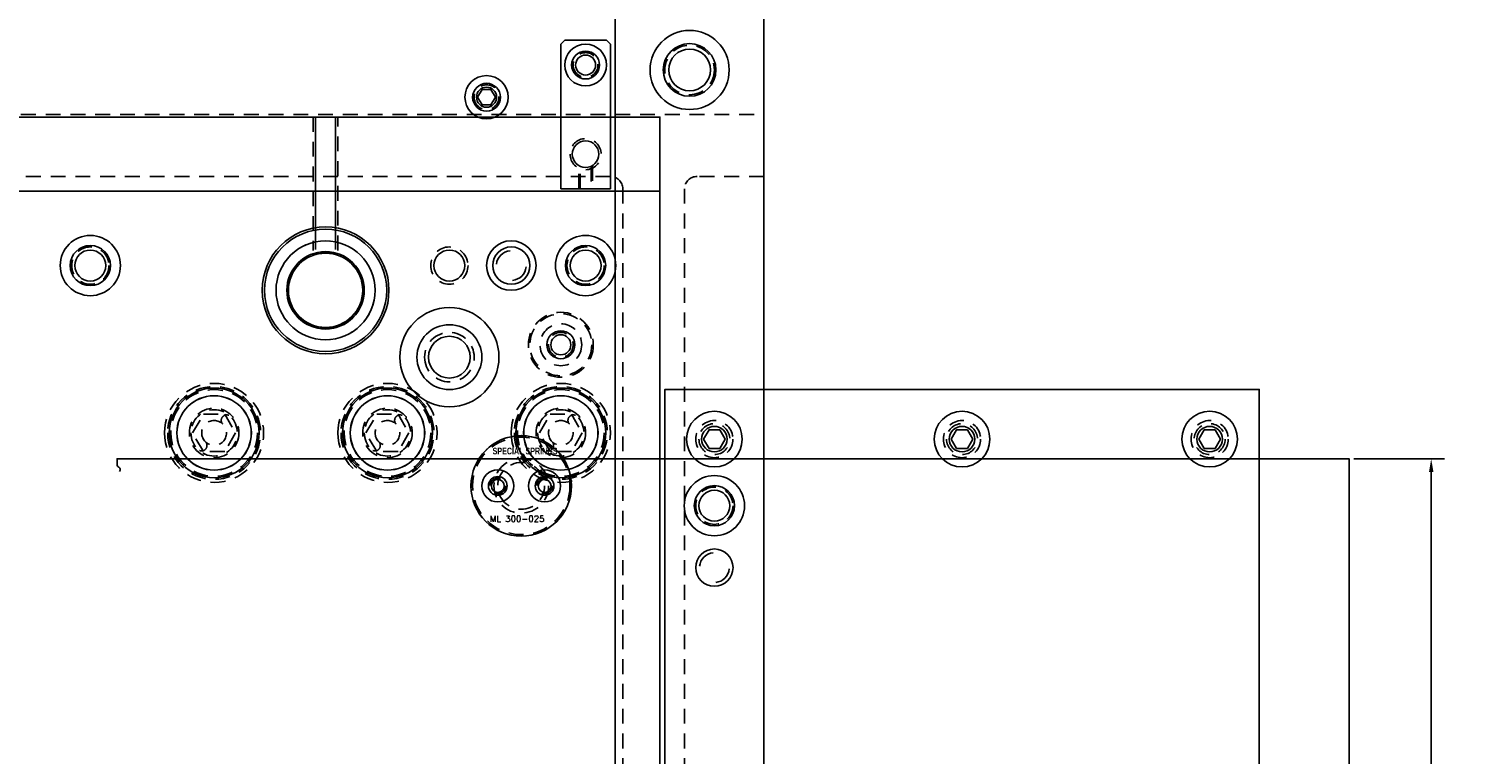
# Model space of a CAD drawing. Header units: inches. Extents: x -59 to 40, y -86 to 20.
# Tile 56 of 74: x 17.82 to 32.3, y -30.96 to -23.63. Entities that reach past the tile are written whole.
import ezdxf

# ---------------------------------------------------------------- set-up
doc = ezdxf.new("R2010")
doc.units = ezdxf.units.IN
doc.header["$MEASUREMENT"] = 0
doc.linetypes.add('HIDDEN', pattern=[0.225, 0.15, -0.075])
for name, color, linetype in [('APP-M-M', 1, 'Continuous'), ('DBU-M-S', 7, 'Continuous'), ('DIE-M-H', 4, 'HIDDEN'), ('DIE-M-S', 7, 'Continuous'), ('DIN-M-H', 4, 'HIDDEN'), ('DIN-M-S', 7, 'Continuous'), ('DSS-M-D', 2, 'Continuous'), ('DSS-M-H', 4, 'HIDDEN'), ('DSS-M-S', 7, 'Continuous'), ('DST-M-D', 2, 'Continuous'), ('DST-M-H', 4, 'HIDDEN'), ('DST-M-S', 7, 'Continuous'), ('MFB-M-S', 7, 'Continuous'), ('PAD-M-H', 4, 'HIDDEN'), ('PAD-M-S', 7, 'Continuous'), ('PBU-M-S', 7, 'Continuous'), ('PUN-M-H', 4, 'HIDDEN'), ('PUN-M-S', 7, 'Continuous'), ('RAI-M-H', 4, 'HIDDEN'), ('RAI-M-S', 7, 'Continuous'), ('ST1-M-H', 4, 'HIDDEN'), ('ST1-M-S', 7, 'Continuous')]:
    doc.layers.add(name, color=color, linetype=linetype)
doc.styles.add('DADCO', font='ROMANS.SHX', dxfattribs={"height": 0.1})
doc.styles.add('SANSSERIFBOLD', font='sasb____.pfb', dxfattribs={"height": 0.5})
doc.styles.get("Standard").update_dxf_attribs({"font": 'txt.shx'})
doc.dimstyles.new('STANDARD$0', dxfattribs={"dimtxt": 0.156, "dimasz": 0.18, "dimexe": 0.18, "dimexo": 0.0625, "dimgap": 0.07, "dimtad": 0, "dimtih": 1, "dimtoh": 1, "dimdec": 4, "dimzin": 4, "dimdsep": 46, "dimtxsty": 'Standard', "dimcen": 0.09, "dimclrd": 2, "dimclre": 2, "dimclrt": 2, "dimadec": 4, "dimazin": 0, "dimtfac": 1, "dimtdec": 4, "dimtofl": 0, "dimtmove": 0, "dimatfit": 3, "dimfxl": 0, "dimtolj": 1, "dimtzin": 0, "dimarcsym": 0})

# ---------------------------------------------------------------- blocks, each defined once
blk = doc.blocks.new('dm100018')
at = {"layer": 'DIE-M-S'}
for radius in [0.304, 0.203]:
    blk.add_circle((0, 0), radius, dxfattribs=at)
blk = doc.blocks.new('dm100019')
at = {"layer": 'DIE-M-S'}
blk.add_circle((0, 0), 0.188, dxfattribs=at)
for start, end in [(95, 175), (275, 355)]:
    blk.add_arc((0, 0), 0.15, start, end, dxfattribs=at)
blk = doc.blocks.new('dm100020')
at = {"layer": 'DIE-M-H'}
blk.add_circle((0, 0), 0.188, dxfattribs=at)
at = {"layer": 'DIE-M-S'}
blk.add_circle((0, 0), 0.156, dxfattribs=at)
blk = doc.blocks.new('dm101579')
at = {"layer": 'DIE-M-S'}
blk.add_circle((0, 0), 0.376, dxfattribs=at)
blk = doc.blocks.new('dm108273')
at = {"layer": 'DSS-M-H'}
blk.add_circle((0, 0), 0.188, dxfattribs=at)
at = {"layer": 'DSS-M-S'}
blk.add_circle((0, 0), 0.156, dxfattribs=at)
blk = doc.blocks.new('dm108274')
at = {"layer": 'DSS-M-S'}
blk.add_circle((0, 0), 0.188, dxfattribs=at)
for start, end in [(95, 175), (275, 355)]:
    blk.add_arc((0, 0), 0.15, start, end, dxfattribs=at)
blk = doc.blocks.new('dm108276')
at = {"layer": 'DBU-M-S'}
blk.add_circle((0, 0), 0.203, dxfattribs=at)
blk = doc.blocks.new('dm108277')
at = {"layer": 'DBU-M-S'}
blk.add_circle((0, 0), 0.188, dxfattribs=at)
for start, end in [(95, 175), (275, 355)]:
    blk.add_arc((0, 0), 0.15, start, end, dxfattribs=at)
blk = doc.blocks.new('dm108281')
at = {"layer": 'RAI-M-H'}
blk.add_circle((0, 0), 0.156, dxfattribs=at)
at = {"layer": 'RAI-M-S'}
blk.add_circle((0, 0), 0.129, dxfattribs=at)
blk = doc.blocks.new('dm108282')
at = {"layer": 'RAI-M-S'}
for radius in [0.304, 0.203]:
    blk.add_circle((0, 0), radius, dxfattribs=at)
blk = doc.blocks.new('dm108283')
at = {"layer": 'RAI-M-S'}
blk.add_circle((0, 0), 0.188, dxfattribs=at)
for start, end in [(95, 175), (275, 355)]:
    blk.add_arc((0, 0), 0.15, start, end, dxfattribs=at)
blk = doc.blocks.new('dm108284')
at = {"layer": 'DSS-M-H'}
blk.add_circle((0, 0), 0.188, dxfattribs=at)
at = {"layer": 'DSS-M-S'}
blk.add_circle((0, 0), 0.156, dxfattribs=at)
blk = doc.blocks.new('dm108285')
at = {"layer": 'DSS-M-S'}
blk.add_circle((0, 0), 0.188, dxfattribs=at)
for start, end in [(95, 175), (275, 355)]:
    blk.add_arc((0, 0), 0.15, start, end, dxfattribs=at)
blk = doc.blocks.new('dm108333')
at = {"layer": 'DBU-M-S'}
blk.add_circle((0, 0), 0.391, dxfattribs=at)
blk = doc.blocks.new('dm108322')
at = {"layer": 'DIN-M-H'}
for radius in [0.234, 0.125]:
    blk.add_circle((0, 0), radius, dxfattribs=at)
for centre, radius, start, end in [((-0.127, 0.127), 0.0547, 315.0003, 135.0003), ((0.127, -0.127), 0.0548, 134.9999, 314.9999)]:
    blk.add_arc(centre, radius, start, end, dxfattribs=at)
blk = doc.blocks.new('dm108323')
at = {"layer": 'DSS-M-H'}
blk.add_lwpolyline([(-0.108, 0.188), (-0.217, 0), (-0.108, -0.188), (0.108, -0.188), (0.217, 0), (0.108, 0.188)], close=True, dxfattribs=at)
for radius in [0.5, 0.469]:
    blk.add_circle((0, 0), radius, dxfattribs=at)
blk = doc.blocks.new('dm108325')
at = {"layer": 'DIE-M-S'}
blk.add_circle((0, 0), 0.376, dxfattribs=at)
blk = doc.blocks.new('dm108332')
at = {"layer": 'DBU-M-S'}
blk.add_circle((0, 0), 0.453, dxfattribs=at)
blk = doc.blocks.new('dm100041')
at = {"layer": 'DST-M-S'}
for radius in [0.304, 0.203]:
    blk.add_circle((0, 0), radius, dxfattribs=at)
blk = doc.blocks.new('dm100042')
at = {"layer": 'DST-M-S'}
blk.add_circle((0, 0), 0.188, dxfattribs=at)
for start, end in [(95, 175), (275, 355)]:
    blk.add_arc((0, 0), 0.15, start, end, dxfattribs=at)
blk = doc.blocks.new('dm100026')
at = {"layer": 'PAD-M-S'}
blk.add_circle((0, 0), 0.188, dxfattribs=at)
for start, end in [(95, 175), (275, 355)]:
    blk.add_arc((0, 0), 0.15, start, end, dxfattribs=at)
blk = doc.blocks.new('dm101690')
at = {"layer": 'ST1-M-S'}
blk.add_circle((0, 0), 0.25, dxfattribs=at)
blk = doc.blocks.new('dm108299')
at = {"layer": 'PAD-M-H'}
blk.add_circle((0, 0), 0.188, dxfattribs=at)
at = {"layer": 'PAD-M-S'}
blk.add_circle((0, 0), 0.156, dxfattribs=at)
blk = doc.blocks.new('dm108300')
at = {"layer": 'PBU-M-S'}
blk.add_circle((0, 0), 0.203, dxfattribs=at)
blk = doc.blocks.new('dm108301')
at = {"layer": 'PBU-M-S'}
blk.add_circle((0, 0), 0.188, dxfattribs=at)
for start, end in [(95, 175), (275, 355)]:
    blk.add_arc((0, 0), 0.15, start, end, dxfattribs=at)
blk = doc.blocks.new('dm108302')
at = {"layer": 'ST1-M-S'}
blk.add_circle((0, 0), 0.375, dxfattribs=at)
blk = doc.blocks.new('dm101583')
at = {"layer": 'PAD-M-S'}
for radius in [0.64, 0.5]:
    blk.add_circle((0, 0), radius, dxfattribs=at)
blk = doc.blocks.new('dm101582')
at = {"layer": 'ST1-M-S'}
blk.add_circle((0, 0), 0.375, dxfattribs=at)
blk = doc.blocks.new('dm101584')
at = {"layer": 'PUN-M-H'}
blk.add_circle((0, 0), 0.5, dxfattribs=at)
at = {"layer": 'PUN-M-S'}
blk.add_circle((0, 0), 0.617, dxfattribs=at)
blk = doc.blocks.new('dm101585')
at = {"layer": 'PUN-M-S'}
blk.add_circle((0, 0), 0.376, dxfattribs=at)
blk = doc.blocks.new('dm101693')
at = {"layer": 'DST-M-S'}
blk.add_circle((0, 0), 0.391, dxfattribs=at)
blk = doc.blocks.new('dm101586')
at = {"layer": 'ST1-M-H'}
blk.add_circle((0, 0), 0.25, dxfattribs=at)
at = {"layer": 'ST1-M-S'}
blk.add_circle((0, 0), 0.211, dxfattribs=at)
blk = doc.blocks.new('dm101587')
at = {"layer": 'PAD-M-S'}
blk.add_circle((0, 0), 0.328, dxfattribs=at)
blk = doc.blocks.new('dm101588')
at = {"layer": 'DST-M-S'}
for radius in [0.5, 0.328]:
    blk.add_circle((0, 0), radius, dxfattribs=at)
blk = doc.blocks.new('dm108358')
at = {"layer": 'ST1-M-H'}
blk.add_circle((0, 0), 0.438, dxfattribs=at)
blk = doc.blocks.new('dm100110')
at = {"layer": 'PUN-M-H'}
blk.add_circle((0, 0), 0.211, dxfattribs=at)
at = {"layer": 'PUN-M-S'}
blk.add_circle((0, 0), 0.141, dxfattribs=at)
blk = doc.blocks.new('dm100108')
at = {"layer": 'ST1-M-H'}
blk.add_circle((0, 0), 0.328, dxfattribs=at)
blk = doc.blocks.new('dm100109')
at = {"layer": 'ST1-M-H'}
blk.add_circle((0, 0), 0.125, dxfattribs=at)
at = {"layer": 'ST1-M-S'}
blk.add_circle((0, 0), 0.101, dxfattribs=at)
blk = doc.blocks.new('dm108470')
at = {"layer": 'PBU-M-S'}
blk.add_circle((0, 0), 0.328, dxfattribs=at)
blk = doc.blocks.new('dm108459')
at = {"layer": 'DST-M-H'}
blk.add_circle((0, 0), 0.0787, dxfattribs=at)
at = {"layer": 'DST-M-S'}
blk.add_circle((0, 0), 0.065, dxfattribs=at)
blk = doc.blocks.new('dm108460')
at = {"layer": 'DST-M-S'}
for radius in [0.162, 0.0945]:
    blk.add_circle((0, 0), radius, dxfattribs=at)
blk = doc.blocks.new('dm108463')
at = {"layer": 'PAD-M-S'}
blk.add_circle((0, 0), 0.507, dxfattribs=at)
blk = doc.blocks.new('dm108464')
at = {"layer": 'PBU-M-S'}
blk.add_circle((0, 0), 0.507, dxfattribs=at)
blk = doc.blocks.new('dm108434')
at = {"layer": 'DIN-M-H'}
blk.add_circle((0, 0), 0.157, dxfattribs=at)
at = {"layer": 'DIN-M-S'}
blk.add_circle((0, 0), 0.134, dxfattribs=at)
blk = doc.blocks.new('dm108435')
at = {"layer": 'DSS-M-H'}
blk.add_circle((0, 0), 0.125, dxfattribs=at)
at = {"layer": 'DSS-M-S'}
blk.add_circle((0, 0), 0.101, dxfattribs=at)
blk = doc.blocks.new('dm108436')
at = {"layer": 'DIN-M-S'}
for radius in [0.211, 0.141]:
    blk.add_circle((0, 0), radius, dxfattribs=at)
blk = doc.blocks.new('dm108429')
at = {"layer": 'DSS-M-H'}
blk.add_circle((0, 0), 0.125, dxfattribs=at)
at = {"layer": 'DSS-M-S'}
blk.add_circle((0, 0), 0.101, dxfattribs=at)
blk = doc.blocks.new('dm108432')
at = {"layer": 'MFB-M-S'}
blk.add_lwpolyline([(-0.045, 0.078), (-0.09, 0), (-0.045, -0.078), (0.045, -0.078), (0.09, 0), (0.045, 0.078)], close=True, dxfattribs=at)
blk.add_circle((0, 0), 0.218, dxfattribs=at)
blk = doc.blocks.new('dm107955')
at = {"layer": 'DSS-M-H'}
blk.add_circle((0, 0), 0.25, dxfattribs=at)
at = {"layer": 'DSS-M-S'}
blk.add_circle((0, 0), 0.211, dxfattribs=at)
blk = doc.blocks.new('dm108289')
at = {"layer": 'DSS-M-S'}
for radius in [0.399, 0.266]:
    blk.add_circle((0, 0), radius, dxfattribs=at)
blk = doc.blocks.new('*D308')
at = {"layer": 'DEFPOINTS', "color": 0, "transparency": 16777216}
for p in [(31.15, -27.974), (31.978, -27.974), (31.15, -35.574)]:
    blk.add_point(p, dxfattribs=at)
at = {"layer": 'DSS-M-D', "color": 0, "lineweight": -2, "transparency": 16777216}
for p, q in [((31.196, -27.974), (32.113, -27.974)), ((31.978, -28.109), (31.978, -31.639)), ((31.978, -35.439), (31.978, -31.909)), ((31.196, -35.574), (32.113, -35.574))]:
    blk.add_line(p, q, dxfattribs=at)
at = {"layer": 'DSS-M-D', "color": 0, "transparency": 16777216}
for points in [[(31.956, -28.109), (32.001, -28.109), (31.978, -27.974)], [(31.956, -35.439), (32.001, -35.439), (31.978, -35.574)]]:
    blk.add_solid(points, dxfattribs=at)
at = {"layer": 'DSS-M-D', "color": 0, "transparency": 16777216, "insert": (31.978, -31.774), "char_height": 0.135, "attachment_point": 5}
blk.add_mtext('\\A1;7.6000', dxfattribs=at)

msp = doc.modelspace()

# ---------------------------------------------------------------- linework, layer by layer
at = {"layer": 'APP-M-M'}
msp.add_lwpolyline([(18.73805, -28.10331, 0.47645817), (18.7246, -28.05667, -0.30111014), (18.71241, -28.03825), (18.71241, -27.97356), (31.14957, -27.97356), (31.14957, -35.57356), (18.71241, -35.57356), (18.71241, -35.50886, -0.30111014), (18.7246, -35.49045, 0.47645817), (18.73805, -35.44381)], format="xyb", dxfattribs=at)
at = {"layer": 'DBU-M-S'}
msp.add_lwpolyline([(7.19194, -38.27356), (24.1919, -38.27356), (24.1919, -25.27356), (7.19194, -25.27356)], close=True, dxfattribs=at)
at = {"layer": 'DIE-M-S'}
msp.add_lwpolyline([(7.19194, -38.27356), (24.1919, -38.27356), (24.1919, -25.27356), (7.19194, -25.27356)], close=True, dxfattribs=at)
at = {"layer": 'DIN-M-H'}
for p, q in [((23.3729, -25.24856), (23.3729, -25.01865)), ((23.3869, -25.24856), (23.3869, -25.02594)), ((23.4969, -25.02591), (23.4969, -25.24856)), ((23.5109, -25.01865), (23.5109, -25.24856))]:
    msp.add_line(p, q, dxfattribs=at)
for centre, radius in [((19.6919, -27.71356), 0.4375), ((21.4419, -27.71356), 0.4375), ((23.1919, -27.71356), 0.4375), ((19.6919, -27.71356), 0.25), ((21.4419, -27.71356), 0.25), ((23.1919, -27.71356), 0.25)]:
    msp.add_circle(centre, radius, dxfattribs=at)
at = {"layer": 'DIN-M-S'}
msp.add_lwpolyline([(23.1919, -23.78856), (23.2319, -23.74856), (23.6519, -23.74856), (23.6919, -23.78856), (23.6919, -25.24856), (23.1919, -25.24856)], close=True, dxfattribs=at)
for centre in [(19.6919, -27.71356), (21.4419, -27.71356), (23.1919, -27.71356)]:
    msp.add_circle(centre, 0.375, dxfattribs=at)
at = {"layer": 'DSS-M-H'}
for p, q in [((6.2419, -24.49856), (25.2419, -24.49856)), ((23.6919, -25.12356), (6.2419, -25.12356)), ((25.2419, -25.12356), (24.5669, -25.12356)), ((23.8169, -25.24856), (23.8169, -38.29856)), ((24.4419, -25.24856), (24.4419, -38.29856))]:
    msp.add_line(p, q, dxfattribs=at)
msp.add_circle((20.8169, -26.27356), 0.3905, dxfattribs=at)
for centre, start, end in [((23.6919, -25.24856), 0, 90), ((24.5669, -25.24856), 90, 180)]:
    msp.add_arc(centre, 0.125, start, end, dxfattribs=at)
at = {"layer": 'DSS-M-S'}
msp.add_lwpolyline([(6.2419, -17.89856), (25.2419, -17.89856), (25.2419, -45.64856), (6.2419, -45.64856)], close=True, dxfattribs=at)
msp.add_lwpolyline([(23.7419, -45.64856), (23.7419, -17.89856), (24.2264, -17.89856), (24.2264, -18.89856, 1), (24.7574, -18.89856), (24.7574, -17.89856), (25.2419, -17.89856), (25.2419, -45.64856), (24.7574, -45.64856), (24.7574, -44.64856, 1), (24.2264, -44.64856), (24.2264, -45.64856), (23.7419, -45.64856)], format="xyb", dxfattribs=at)
at = {"layer": 'DST-M-H'}
for radius in [0.5075, 0.49213, 0.49173, 0.27559, 0.23622]:
    msp.add_circle((22.7919, -28.24856), radius, dxfattribs=at)
at = {"layer": 'DST-M-S'}
msp.add_lwpolyline([(12.3044, -17.89856), (12.3044, -19.39856, 1), (13.1794, -19.39856), (13.1794, -17.89856), (18.3044, -17.89856), (18.3044, -19.39856, 1), (19.1794, -19.39856), (19.1794, -17.89856), (25.2419, -17.89856), (25.2419, -45.64856), (19.1794, -45.64856), (19.1794, -44.14856, 1), (18.3044, -44.14856), (18.3044, -45.64856), (13.1794, -45.64856), (13.1794, -44.14856, 1), (12.3044, -44.14856), (12.3044, -45.64856), (6.2419, -45.64856), (6.2419, -17.89856)], format="xyb", close=True, dxfattribs=at)
at = {"layer": 'MFB-M-S'}
msp.add_circle((22.44191, -24.32356), 0.1405, dxfattribs=at)
at = {"layer": 'PAD-M-S'}
msp.add_lwpolyline([(7.19194, -38.27356), (24.1919, -38.27356), (24.1919, -25.27356), (7.19194, -25.27356)], close=True, dxfattribs=at)
at = {"layer": 'PBU-M-S'}
msp.add_lwpolyline([(7.19194, -38.27356), (24.1919, -38.27356), (24.1919, -25.27356), (7.19194, -25.27356)], close=True, dxfattribs=at)
at = {"layer": 'PUN-M-H'}
msp.add_circle((23.19192, -26.82356), 0.3125, dxfattribs=at)
at = {"layer": 'RAI-M-H'}
for centre in [(24.7419, -27.77606), (27.2419, -27.77606), (29.7419, -27.77606)]:
    msp.add_circle(centre, 0.1875, dxfattribs=at)
at = {"layer": 'RAI-M-S'}
for points in [[(24.2419, -36.27356), (24.2419, -27.27356), (30.2419, -27.27356), (30.2419, -36.27356)], [(24.68763, -27.87006), (24.63336, -27.77606), (24.68763, -27.68206), (24.79617, -27.68206), (24.85045, -27.77606), (24.79617, -27.87006)], [(27.18763, -27.87006), (27.13336, -27.77606), (27.18763, -27.68206), (27.29617, -27.68206), (27.35045, -27.77606), (27.29617, -27.87006)], [(29.79617, -27.87006), (29.85045, -27.77606), (29.79617, -27.68206), (29.68763, -27.68206), (29.63336, -27.77606), (29.68763, -27.87006)]]:
    msp.add_lwpolyline(points, close=True, dxfattribs=at)
for centre in [(24.7419, -27.77606), (27.2419, -27.77606), (29.7419, -27.77606)]:
    msp.add_circle(centre, 0.281, dxfattribs=at)
at = {"layer": 'ST1-M-H'}
for p, q in [((20.6919, -24.52356), (20.6919, -25.87)), ((20.9419, -25.87), (20.9419, -24.52356))]:
    msp.add_line(p, q, dxfattribs=at)
at = {"layer": 'ST1-M-S'}
for p, q in [((20.7164, -24.52356), (20.7164, -25.86228)), ((20.9174, -25.86228), (20.9174, -24.52356))]:
    msp.add_line(p, q, dxfattribs=at)
msp.add_lwpolyline([(7.19194, -39.02356), (24.1919, -39.02356), (24.1919, -24.52356), (7.19194, -24.52356)], close=True, dxfattribs=at)

# ---------------------------------------------------------------- block references
for name, p in [('dm108289', (24.4919, -24.04856)), ('dm107955', (24.4919, -24.04856)), ('dm100018', (18.4419, -26.02356)), ('dm101584', (20.8169, -26.27356)), ('dm100018', (23.4419, -26.02356)), ('dm108276', (18.4419, -26.02356)), ('dm108300', (18.4419, -26.02356)), ('dm108273', (18.4419, -26.02356)), ('dm108299', (18.4419, -26.02356)), ('dm108333', (20.8169, -26.27356)), ('dm101693', (20.8169, -26.27356)), ('dm101579', (20.8169, -26.27356)), ('dm101585', (20.8169, -26.27356)), ('dm108302', (20.8169, -26.27356)), ('dm101582', (20.8169, -26.27356)), ('dm100020', (22.0669, -26.02356)), ('dm100019', (22.6919, -26.02356)), ('dm108274', (22.6919, -26.02356)), ('dm108277', (22.6919, -26.02356)), ('dm108301', (22.6919, -26.02356)), ('dm108276', (23.4419, -26.02356)), ('dm108300', (23.4419, -26.02356)), ('dm108273', (23.4419, -26.02356)), ('dm108299', (23.4419, -26.02356)), ('dm100108', (23.19192, -26.82356)), ('dm108470', (22.0669, -26.94856)), ('dm100110', (23.19192, -26.82356)), ('dm100109', (23.19192, -26.82356)), ('dm108358', (19.6919, -27.71356)), ('dm108358', (21.4419, -27.71356)), ('dm108358', (23.1919, -27.71356)), ('dm108463', (22.7919, -28.24856)), ('dm108464', (22.7919, -28.24856)), ('dm108460', (22.55568, -28.24856)), ('dm108460', (23.02812, -28.24856)), ('dm108459', (22.55568, -28.24856)), ('dm108459', (23.02812, -28.24856)), ('dm108282', (24.7419, -28.44856)), ('dm108284', (24.7419, -28.44856)), ('dm108283', (24.7419, -29.07356)), ('dm108285', (24.7419, -29.07356))]:
    msp.add_blockref(name, p)
at = {"xscale": -1}
for name, p, rotation in [('dm108436', (23.4419, -23.99856), 180), ('dm108435', (23.4419, -23.99856), 180), ('dm108432', (22.44191, -24.32356), 180), ('dm108429', (22.44191, -24.32356), 180), ('dm108434', (23.4419, -24.89856), 180), ('dm101583', (20.8169, -26.27356), 90), ('dm100041', (18.4419, -26.02356), 180), ('dm100041', (23.4419, -26.02356), 180), ('dm100042', (22.6919, -26.02356), 270), ('dm100026', (22.6919, -26.02356), 270), ('dm101588', (22.0669, -26.94856), 180), ('dm101587', (22.0669, -26.94856), 180), ('dm101586', (22.0669, -26.94856), 180), ('dm108323', (19.6919, -27.71356), 180), ('dm108323', (21.4419, -27.71356), 180), ('dm108323', (23.1919, -27.71356), 180), ('dm108332', (19.6919, -27.71356), 180), ('dm108325', (19.6919, -27.71356), 180), ('dm108332', (21.4419, -27.71356), 180), ('dm108325', (21.4419, -27.71356), 180), ('dm108332', (23.1919, -27.71356), 180), ('dm108325', (23.1919, -27.71356), 180), ('dm108322', (19.6919, -27.71356), 180), ('dm108322', (21.4419, -27.71356), 180), ('dm108322', (23.1919, -27.71356), 180), ('dm108281', (24.7419, -27.77606), 180), ('dm108281', (27.2419, -27.77606), 180)]:
    msp.add_blockref(name, p, dxfattribs=dict(at, rotation=rotation))
msp.add_blockref('dm101690', (22.6919, -26.02356), dxfattribs=at)
at = {"rotation": 180}
msp.add_blockref('dm108281', (29.7419, -27.77606), dxfattribs=at)

# ---------------------------------------------------------------- texts
at = {"layer": 'DST-M-D', "style": 'SANSSERIFBOLD', "width": 0.7}
msp.add_text('SPECIAL SPRINGS', height=0.067356, dxfattribs=at).set_placement((22.50302, -27.93019))
at = {"layer": 'DST-M-D', "style": 'DADCO'}
msp.add_text('ML 300-025', height=0.063281, dxfattribs=at).set_placement((22.47603, -28.61252))

# ---------------------------------------------------------------- dimensions: what is measured, and where the dimension line sits
at = {"layer": 'DSS-M-D'}
dim = msp.add_linear_dim(base=(31.97832, -27.97356), p1=(31.14957, -35.57356), p2=(31.14957, -27.97356), angle=90, dimstyle='STANDARD$0', override={"dimscale": 0.75, "dimtxt": 0.18, "dimgap": 0.09, "dimzin": 0, "dimclrd": 0, "dimclre": 0, "dimclrt": 0, "dimadec": 0}, dxfattribs=at)
dim.commit()
dim.dimension.update_dxf_attribs({"geometry": '*D308', "text_midpoint": (31.97832, -31.77356)})

doc.saveas('drawing.dxf')
